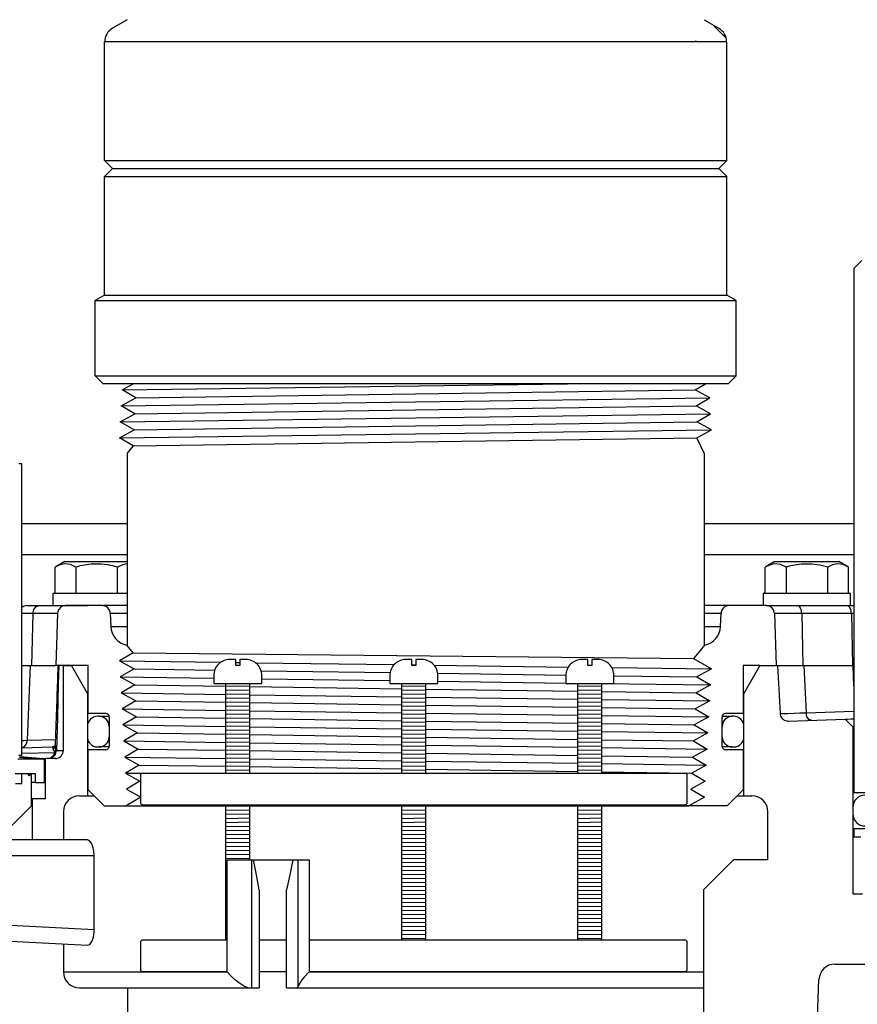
# Model space of a CAD drawing. Extents: x -169 to 6736, y -208 to 3022.
# Tile 161 of 256: x 1711 to 1718, y 406 to 414. Entities that reach past the tile are written whole.
import ezdxf

# ---------------------------------------------------------------- set-up
doc = ezdxf.new("R2010")
doc.units = 0
doc.header["$MEASUREMENT"] = 0
doc.header["$PDSIZE"] = 1
doc.layers.get('DEFPOINTS').update_dxf_attribs({"linetype": 'CONTINUOUS'})
for name, color, linetype in [('DIM', 3, 'CONTINUOUS'), ('GALV-4', 4, 'CONTINUOUS'), ('JACK-SCREW', 2, 'CONTINUOUS'), ('SPILL-BUCKET', 1, 'CONTINUOUS'), ('SWIVEL-ADAPTOR', 1, 'CONTINUOUS')]:
    doc.layers.add(name, color=color, linetype=linetype)
doc.styles.add('SIMPLEX', font='simplex')
doc.dimstyles.new('DIM64', dxfattribs={"dimscale": 64, "dimtxt": 0.09375, "dimasz": 0.09375, "dimexe": 0.0625, "dimexo": 0.0625, "dimgap": 0.046875, "dimtad": 1, "dimdec": 4, "dimzin": 3, "dimdsep": 46, "dimlunit": 4, "dimtxsty": 'SIMPLEX', "dimcen": 0, "dimclrd": 256, "dimclre": 256, "dimclrt": 256, "dimadec": 0, "dimazin": 0, "dimtfac": 1, "dimtdec": 4, "dimtmove": 0, "dimatfit": 3, "dimfxl": 1, "dimfrac": 2, "dimtolj": 1, "dimtzin": 0, "dimarcsym": 0})

# ---------------------------------------------------------------- blocks, each defined once
blk = doc.blocks.new('*D17')
at = {"layer": 'DEFPOINTS', "color": 0, "transparency": 16777216}
for p in [(1422.4289, 414.2886), (2052.1541, 410.0074), (1422.4289, 136.5159)]:
    blk.add_point(p, dxfattribs=at)
at = {"layer": 'DIM', "lineweight": -2, "transparency": 16777216}
for p, q in [((1422.4289, 410.2886), (1422.4289, 132.5159)), ((2052.1541, 406.0074), (2052.1541, 132.5159)), ((2046.1541, 136.5159), (1428.4289, 136.5159))]:
    blk.add_line(p, q, dxfattribs=at)
at = {"layer": 'DIM', "transparency": 16777216}
for points in [[(1428.4289, 137.5159), (1428.4289, 135.5159), (1422.4289, 136.5159)], [(2046.1541, 137.5159), (2046.1541, 135.5159), (2052.1541, 136.5159)]]:
    blk.add_solid(points, dxfattribs=at)
at = {"layer": 'DIM', "transparency": 16777216, "insert": (1737.2915, 144.0873), "char_height": 6, "attachment_point": 5, "style": 'SIMPLEX'}
blk.add_mtext('\\A1;52\'-5 3/4" (F.V. TANK SLAB)', dxfattribs=at)

msp = doc.modelspace()

# ---------------------------------------------------------------- linework, layer by layer
at = {"layer": 'GALV-4', "linetype": 'Continuous'}
for p, q in [((1712.10816, 410.74652), (1712.19432, 410.79393)), ((1712.21505, 410.68406), (1712.10816, 410.74652)), ((1716.57899, 410.74652), (1716.66, 410.79393)), ((1716.69267, 410.68406), (1716.57899, 410.74652)), ((1712.10121, 410.62161), (1712.21505, 410.68406)), ((1716.58561, 410.62161), (1716.69267, 410.68406)), ((1712.20843, 410.55915), (1712.10121, 410.62161)), ((1716.69963, 410.55915), (1716.58561, 410.62161)), ((1712.09425, 410.49669), (1712.20843, 410.55915)), ((1716.59223, 410.49669), (1716.69963, 410.55915)), ((1712.08763, 410.37178), (1712.20181, 410.43423)), ((1712.20181, 410.43423), (1712.09425, 410.49669)), ((1716.70658, 410.43423), (1716.59223, 410.49669)), ((1716.59223, 410.37187), (1716.70658, 410.43423)), ((1712.19519, 410.30932), (1712.08763, 410.37178)), ((1716.64868, 410.25359), (1716.59223, 410.37187)), ((1712.19457, 410.30968), (1712.14868, 410.25359)), ((1712.14868, 410.25359), (1712.14868, 408.75377)), ((1712.19457, 408.69338), (1712.14516, 408.75377)), ((1716.65219, 408.75377), (1716.58375, 408.67011)), ((1712.19519, 408.69374), (1712.08763, 408.63128)), ((1716.58375, 408.67011), (1716.56707, 408.64972)), ((1712.08763, 408.63128), (1712.20181, 408.56883)), ((1716.56707, 408.64972), (1716.70658, 408.56883)), ((1712.20181, 408.56883), (1712.09425, 408.50637)), ((1712.09425, 408.50637), (1712.20843, 408.44391)), ((1716.70658, 408.56883), (1716.59223, 408.50637)), ((1716.59223, 408.50637), (1716.69963, 408.44391)), ((1712.20843, 408.44391), (1712.10121, 408.38146)), ((1716.69963, 408.44391), (1716.58561, 408.38146)), ((1712.10121, 408.38146), (1712.21505, 408.319)), ((1716.58561, 408.38146), (1716.69267, 408.319)), ((1712.21505, 408.319), (1712.10816, 408.25654)), ((1716.69267, 408.319), (1716.57899, 408.25654)), ((1712.10816, 408.25654), (1712.22168, 408.19408)), ((1712.20896, 408.20108), (1712.21807, 408.19197)), ((1716.57899, 408.25654), (1716.68571, 408.19408)), ((1712.22168, 408.19408), (1712.11512, 408.13163)), ((1712.11512, 408.13163), (1712.2283, 408.06917)), ((1716.68571, 408.19408), (1716.57237, 408.13163)), ((1716.57237, 408.13163), (1716.67875, 408.06917)), ((1712.2283, 408.06917), (1712.12208, 408.00671)), ((1716.67875, 408.06917), (1716.56574, 408.00671)), ((1712.12208, 408.00671), (1712.23492, 407.94425)), ((1716.56574, 408.00671), (1716.6718, 407.94425)), ((1712.23492, 407.94425), (1712.12903, 407.8818)), ((1716.6718, 407.94425), (1716.55912, 407.8818)), ((1712.12903, 407.8818), (1712.24154, 407.81934)), ((1712.24154, 407.81934), (1712.13599, 407.75688)), ((1716.66484, 407.81934), (1716.5525, 407.75688)), ((1716.55912, 407.8818), (1716.66484, 407.81934)), ((1712.13599, 407.75688), (1712.24817, 407.69443)), ((1716.5525, 407.75688), (1716.65788, 407.69443)), ((1712.24817, 407.69443), (1712.14295, 407.63197)), ((1716.65788, 407.69443), (1716.54588, 407.63197)), ((1712.14295, 407.63197), (1712.25479, 407.56951)), ((1716.54588, 407.63197), (1716.65093, 407.56951)), ((1712.25479, 407.56951), (1712.14063, 407.50153)), ((1716.65093, 407.56951), (1716.52938, 407.50153)), ((1712.14063, 407.50153), (1716.52938, 407.50153))]:
    msp.add_line(p, q, dxfattribs=at)
at = {"layer": 'GALV-4', "color": 7, "linetype": 'Continuous'}
for p, q in [((1712.10816, 410.74652), (1715.58267, 410.79393)), ((1712.21505, 410.68406), (1716.57899, 410.74652)), ((1712.10121, 410.62161), (1716.69267, 410.68406)), ((1712.20843, 410.55915), (1716.58561, 410.62161)), ((1712.09425, 410.49669), (1716.69963, 410.55915)), ((1712.08794, 410.3716), (1716.70658, 410.43423)), ((1712.20181, 410.43423), (1716.59223, 410.49669)), ((1712.19519, 410.30932), (1716.59223, 410.37187)), ((1712.19519, 408.69374), (1716.56707, 408.64972)), ((1712.08763, 408.63128), (1712.87753, 408.6206)), ((1712.99568, 408.61901), (1713.02693, 408.61858)), ((1713.15012, 408.61692), (1714.22991, 408.60232)), ((1714.36899, 408.60043), (1714.40024, 408.60001)), ((1714.54302, 408.59808), (1715.58927, 408.58393)), ((1712.09425, 408.50637), (1712.82381, 408.49648)), ((1712.20181, 408.56883), (1712.83106, 408.55988)), ((1713.19327, 408.55472), (1714.19915, 408.54041)), ((1714.57092, 408.53512), (1715.57045, 408.52091)), ((1715.92928, 408.57934), (1716.70658, 408.56883)), ((1715.94541, 408.51557), (1716.59223, 408.50637)), ((1712.20843, 408.44391), (1712.91756, 408.43379)), ((1713.10506, 408.43112), (1714.29086, 408.4142)), ((1713.19881, 408.49139), (1714.19711, 408.47785)), ((1714.57211, 408.47277), (1715.57041, 408.45923)), ((1715.85138, 408.45542), (1716.69963, 408.44391)), ((1712.10121, 408.38146), (1712.91756, 408.37035)), ((1713.10506, 408.3678), (1714.29086, 408.35167)), ((1714.47836, 408.41152), (1715.66416, 408.3946)), ((1715.85166, 408.39193), (1716.58561, 408.38146)), ((1712.21505, 408.319), (1712.91756, 408.30894)), ((1713.10506, 408.30626), (1714.29086, 408.28929)), ((1714.47836, 408.34912), (1715.66416, 408.33299)), ((1714.47836, 408.28661), (1715.66416, 408.26963)), ((1715.85166, 408.33044), (1716.69267, 408.319)), ((1712.10816, 408.25654), (1712.91756, 408.2455)), ((1713.10506, 408.24294), (1714.29086, 408.22676)), ((1714.47836, 408.2242), (1715.66416, 408.20802)), ((1715.85166, 408.26695), (1716.57899, 408.25654)), ((1715.85166, 408.20546), (1716.68571, 408.19408)), ((1712.11512, 408.13163), (1712.91756, 408.12064)), ((1712.22168, 408.19408), (1712.91756, 408.18409)), ((1713.10506, 408.1814), (1714.29086, 408.16438)), ((1714.47836, 408.16169), (1715.66416, 408.14466)), ((1715.85166, 408.14197), (1716.57237, 408.13163)), ((1712.2283, 408.06917), (1712.91756, 408.05924)), ((1713.10506, 408.11808), (1714.29086, 408.10185)), ((1713.10506, 408.05654), (1714.29086, 408.03947)), ((1714.47836, 408.09928), (1715.66416, 408.08305)), ((1715.85166, 408.08049), (1716.67875, 408.06917)), ((1712.12208, 408.00671), (1712.91756, 407.99579)), ((1713.10506, 407.99322), (1714.29086, 407.97694)), ((1714.47836, 408.03677), (1715.66416, 408.01969)), ((1714.47836, 407.97437), (1715.66416, 407.95809)), ((1715.85166, 408.01699), (1716.56574, 408.00671)), ((1712.23492, 407.94425), (1712.91756, 407.93439)), ((1713.10506, 407.93169), (1714.29086, 407.91456)), ((1714.47836, 407.91185), (1715.66416, 407.89472)), ((1715.85166, 407.95551), (1716.6718, 407.94425)), ((1715.85166, 407.89202), (1716.55912, 407.8818)), ((1712.12903, 407.8818), (1712.91756, 407.87094)), ((1712.24154, 407.81934), (1712.91756, 407.80955)), ((1713.10506, 407.86836), (1714.29086, 407.85203)), ((1714.47836, 407.84945), (1715.66416, 407.83312)), ((1715.85166, 407.83054), (1716.66484, 407.81934)), ((1712.13599, 407.75688), (1712.26344, 407.75513)), ((1713.10506, 407.80683), (1714.29086, 407.78965)), ((1714.47836, 407.78693), (1715.66416, 407.76975)), ((1715.85166, 407.76704), (1716.5525, 407.75688))]:
    msp.add_line(p, q, dxfattribs=at)
at = {"layer": 'GALV-4'}
msp.add_line((1716.64868, 410.25359), (1716.64868, 408.75377), dxfattribs=at)
at = {"layer": 'JACK-SCREW'}
for p, q in [((1712.91756, 407.75677), (1712.91756, 408.45542)), ((1713.10506, 407.75677), (1713.10506, 408.45542)), ((1714.29086, 407.75677), (1714.29086, 408.45542)), ((1714.47836, 407.75677), (1714.47836, 408.45542)), ((1715.66416, 407.75677), (1715.66416, 408.45542)), ((1715.85166, 407.75677), (1715.85166, 408.45542)), ((1712.91756, 406.45542), (1712.91756, 407.50677)), ((1713.10506, 407.07982), (1713.10506, 407.50677)), ((1714.29086, 406.45542), (1714.29086, 407.50677)), ((1714.47836, 406.45542), (1714.47836, 407.50677)), ((1715.66416, 406.45542), (1715.66416, 407.50677)), ((1715.85166, 406.45542), (1715.85166, 407.50677))]:
    msp.add_line(p, q, dxfattribs=at)
for points in [[(1712.82381, 408.51792), (1712.82381, 408.45542), (1713.19881, 408.45542), (1713.19881, 408.51792, 0.4142136), (1713.07381, 408.64292), (1713.02693, 408.64292), (1713.02693, 408.59604), (1712.99568, 408.59604), (1712.99568, 408.64292), (1712.94881, 408.64292, 0.4142136)], [(1714.19711, 408.51792), (1714.19711, 408.45542), (1714.57211, 408.45542), (1714.57211, 408.51792, 0.4142136), (1714.44711, 408.64292), (1714.40024, 408.64292), (1714.40024, 408.59604), (1714.36899, 408.59604), (1714.36899, 408.64292), (1714.32211, 408.64292, 0.4142136)], [(1715.57041, 408.51792), (1715.57041, 408.45542), (1715.94541, 408.45542), (1715.94541, 408.51792, 0.4142136), (1715.82041, 408.64292), (1715.77354, 408.64292), (1715.77354, 408.59604), (1715.74229, 408.59604), (1715.74229, 408.64292), (1715.69541, 408.64292, 0.4142136)]]:
    msp.add_lwpolyline(points, format="xyb", close=True, dxfattribs=at)
at = {"layer": 'JACK-SCREW', "color": 2, "linetype": 'Continuous'}
msp.add_lwpolyline([(1712.25479, 407.52239), (1712.25479, 407.74114, -0.4142136), (1712.27041, 407.75677), (1716.49881, 407.75677, -0.4142136), (1716.51443, 407.74114), (1716.51443, 407.52239, -0.4142136), (1716.49881, 407.50677), (1712.27041, 407.50677, -0.4142136)], format="xyb", close=True, dxfattribs=at)
for points in [[(1712.9273, 406.20542), (1712.27041, 406.20542, -0.4142136), (1712.25479, 406.22104), (1712.25479, 406.43979, -0.4142136), (1712.27041, 406.45542), (1712.9273, 406.45542)], [(1713.56712, 406.45542), (1716.49881, 406.45542, -0.4142136), (1716.51443, 406.43979), (1716.51443, 406.22104, -0.4142136), (1716.49881, 406.20542), (1713.56712, 406.20542)]]:
    msp.add_lwpolyline(points, format="xyb", dxfattribs=at)
for points in [[(1713.17865, 406.45542), (1713.3917, 406.45542)], [(1713.3917, 406.20542), (1713.17865, 406.20542)]]:
    msp.add_lwpolyline(points, dxfattribs=at)
at = {"layer": 'SPILL-BUCKET', "color": 7, "linetype": 'Continuous'}
for p, q in [((1711.32628, 410.16942), (1711.30329, 410.16942)), ((1711.32628, 407.89597), (1711.32628, 410.16942)), ((1712.14868, 409.70137), (1711.32597, 409.70137)), ((1717.81333, 409.70137), (1716.64868, 409.70137)), ((1712.14868, 409.46025), (1711.32475, 409.46025)), ((1717.81333, 409.46026), (1716.64868, 409.46026)), ((1711.36209, 409.00268), (1711.32628, 409.00268)), ((1711.41347, 409.00268), (1711.36209, 409.00268)), ((1711.60562, 409.00268), (1711.41347, 409.00268)), ((1712.14868, 409.00268), (1712.0165, 409.00268)), ((1716.78085, 409.00268), (1716.64868, 409.00268)), ((1712.02004, 408.90137), (1712.14868, 408.90137)), ((1716.64868, 408.90137), (1716.77732, 408.90137)), ((1713.10506, 408.43466), (1712.91756, 408.432)), ((1714.47836, 408.43466), (1714.29086, 408.432)), ((1715.85166, 408.43466), (1715.66416, 408.432)), ((1713.10506, 408.40341), (1712.91756, 408.40074)), ((1713.10506, 408.37216), (1712.91756, 408.36949)), ((1714.47836, 408.40341), (1714.29086, 408.40074)), ((1714.47836, 408.37216), (1714.29086, 408.36949)), ((1715.85166, 408.40341), (1715.66416, 408.40074)), ((1715.85166, 408.37216), (1715.66416, 408.36949)), ((1713.10506, 408.3409), (1712.91756, 408.33824)), ((1713.10506, 408.30965), (1712.91756, 408.30698)), ((1713.10506, 408.2784), (1712.91756, 408.27573)), ((1714.47836, 408.3409), (1714.29086, 408.33824)), ((1714.47836, 408.30965), (1714.29086, 408.30698)), ((1714.47836, 408.2784), (1714.29086, 408.27573)), ((1715.85166, 408.3409), (1715.66416, 408.33824)), ((1715.85166, 408.30965), (1715.66416, 408.30698)), ((1715.85166, 408.2784), (1715.66416, 408.27573)), ((1711.92787, 408.1998), (1711.91787, 408.1998)), ((1711.92787, 408.1998), (1711.93683, 408.1998)), ((1713.10506, 408.24714), (1712.91756, 408.24448)), ((1713.10506, 408.21589), (1712.91756, 408.21322)), ((1714.47836, 408.24714), (1714.29086, 408.24448)), ((1714.47836, 408.21589), (1714.29086, 408.21322)), ((1715.85166, 408.24714), (1715.66416, 408.24448)), ((1715.85166, 408.21589), (1715.66416, 408.21322)), ((1716.86053, 408.1998), (1716.86949, 408.1998)), ((1716.87948, 408.1998), (1716.86949, 408.1998)), ((1711.83793, 408.11986), (1711.83793, 408.03991)), ((1712.00781, 408.11986), (1712.00781, 408.03991)), ((1712.00806, 408.11986), (1712.00781, 408.11986)), ((1712.00881, 408.11986), (1712.00806, 408.11986)), ((1713.10506, 408.18464), (1712.91756, 408.18197)), ((1713.10506, 408.15339), (1712.91756, 408.15072)), ((1713.10506, 408.12213), (1712.91756, 408.11946)), ((1714.47836, 408.18464), (1714.29086, 408.18197)), ((1714.47836, 408.15339), (1714.29086, 408.15072)), ((1714.47836, 408.12213), (1714.29086, 408.11946)), ((1715.85166, 408.18464), (1715.66416, 408.18197)), ((1715.85166, 408.15339), (1715.66416, 408.15072)), ((1715.85166, 408.12213), (1715.66416, 408.11946)), ((1716.78929, 408.11986), (1716.78854, 408.11986)), ((1716.78954, 408.11986), (1716.78929, 408.11986)), ((1716.78954, 408.03991), (1716.78954, 408.11986)), ((1716.95943, 408.03991), (1716.95943, 408.11986)), ((1713.10506, 408.09088), (1712.91756, 408.08821)), ((1713.10506, 408.05963), (1712.91756, 408.05696)), ((1714.47836, 408.09088), (1714.29086, 408.08821)), ((1714.47836, 408.05963), (1714.29086, 408.05696)), ((1715.85166, 408.09088), (1715.66416, 408.08821)), ((1715.85166, 408.05963), (1715.66416, 408.05696)), ((1712.00781, 408.03991), (1712.00806, 408.03991)), ((1712.00806, 408.03991), (1712.00881, 408.03991)), ((1713.10506, 408.02837), (1712.91756, 408.02571)), ((1713.10506, 407.99712), (1712.91756, 407.99445)), ((1713.10506, 407.96587), (1712.91756, 407.9632)), ((1714.47836, 408.02837), (1714.29086, 408.02571)), ((1714.47836, 407.99712), (1714.29086, 407.99445)), ((1714.47836, 407.96587), (1714.29086, 407.9632)), ((1715.85166, 408.02837), (1715.66416, 408.02571)), ((1715.85166, 407.99712), (1715.66416, 407.99445)), ((1715.85166, 407.96587), (1715.66416, 407.9632)), ((1716.78855, 408.03991), (1716.78929, 408.03991)), ((1716.78929, 408.03991), (1716.78954, 408.03991)), ((1711.30329, 407.89597), (1711.32628, 407.89597)), ((1711.91787, 407.95997), (1711.92787, 407.95997)), ((1711.93681, 407.95997), (1711.92787, 407.95997)), ((1711.96358, 407.95997), (1711.93681, 407.95997)), ((1713.10506, 407.93461), (1712.91756, 407.93195)), ((1713.10506, 407.90336), (1712.91756, 407.90069)), ((1714.47836, 407.93461), (1714.29086, 407.93195)), ((1714.47836, 407.90336), (1714.29086, 407.90069)), ((1715.85166, 407.93461), (1715.66416, 407.93195)), ((1715.85166, 407.90336), (1715.66416, 407.90069)), ((1716.86949, 407.95997), (1716.87948, 407.95997)), ((1711.30944, 407.88054), (1711.49354, 407.86443)), ((1711.30992, 407.88602), (1711.49516, 407.86981)), ((1711.49469, 407.86443), (1711.49354, 407.86443)), ((1711.49516, 407.86981), (1711.49469, 407.86443)), ((1713.10506, 407.87211), (1712.91756, 407.86944)), ((1713.10506, 407.84085), (1712.91756, 407.83819)), ((1714.47836, 407.87211), (1714.29086, 407.86944)), ((1714.47836, 407.84085), (1714.29086, 407.83819)), ((1715.85166, 407.87211), (1715.66416, 407.86944)), ((1715.85166, 407.84085), (1715.66416, 407.83819)), ((1713.10506, 407.8096), (1712.91756, 407.80693)), ((1713.10506, 407.77835), (1712.91756, 407.77568)), ((1714.47836, 407.8096), (1714.29086, 407.80693)), ((1714.47836, 407.77835), (1714.29086, 407.77568)), ((1715.85166, 407.8096), (1715.66416, 407.80693)), ((1715.85166, 407.77835), (1715.66416, 407.77568)), ((1713.10506, 407.49707), (1712.91756, 407.4944)), ((1713.10506, 407.46582), (1712.91756, 407.46315)), ((1713.10506, 407.43456), (1712.91756, 407.43189)), ((1714.47836, 407.49707), (1714.29086, 407.4944)), ((1714.47836, 407.46582), (1714.29086, 407.46315)), ((1714.47836, 407.43456), (1714.29086, 407.43189)), ((1715.85166, 407.49707), (1715.66416, 407.4944)), ((1715.85166, 407.46582), (1715.66416, 407.46315)), ((1715.85166, 407.43456), (1715.66416, 407.43189)), ((1717.80885, 407.48845), (1717.80885, 407.43849)), ((1713.10506, 407.40331), (1712.91756, 407.40064)), ((1713.10506, 407.37206), (1712.91756, 407.36939)), ((1714.47836, 407.40331), (1714.29086, 407.40064)), ((1714.47836, 407.37206), (1714.29086, 407.36939)), ((1715.85166, 407.40331), (1715.66416, 407.40064)), ((1715.85166, 407.37206), (1715.66416, 407.36939)), ((1713.10506, 407.3408), (1712.91756, 407.33814)), ((1713.10506, 407.30955), (1712.91756, 407.30688)), ((1713.10506, 407.2783), (1712.91756, 407.27563)), ((1714.47836, 407.3408), (1714.29086, 407.33814)), ((1714.47836, 407.30955), (1714.29086, 407.30688)), ((1714.47836, 407.2783), (1714.29086, 407.27563)), ((1715.85166, 407.3408), (1715.66416, 407.33814)), ((1715.85166, 407.30955), (1715.66416, 407.30688)), ((1715.85166, 407.2783), (1715.66416, 407.27563)), ((1713.10506, 407.24704), (1712.91756, 407.24438)), ((1713.10506, 407.21579), (1712.91756, 407.21312)), ((1714.47836, 407.24704), (1714.29086, 407.24438)), ((1714.47836, 407.21579), (1714.29086, 407.21312)), ((1715.85166, 407.24704), (1715.66416, 407.24438)), ((1715.85166, 407.21579), (1715.66416, 407.21312)), ((1713.10506, 407.18454), (1712.91756, 407.18187)), ((1713.10506, 407.15328), (1712.91756, 407.15062)), ((1713.10506, 407.12203), (1712.91756, 407.11936)), ((1714.47836, 407.18454), (1714.29086, 407.18187)), ((1714.47836, 407.15328), (1714.29086, 407.15062)), ((1714.47836, 407.12203), (1714.29086, 407.11936)), ((1715.85166, 407.18454), (1715.66416, 407.18187)), ((1715.85166, 407.15328), (1715.66416, 407.15062)), ((1715.85166, 407.12203), (1715.66416, 407.11936)), ((1713.10506, 407.09078), (1712.91756, 407.08811)), ((1712.9273, 407.057), (1712.91756, 407.05686)), ((1714.47836, 407.09078), (1714.29086, 407.08811)), ((1714.47836, 407.05952), (1714.29086, 407.05686)), ((1715.85166, 407.09078), (1715.66416, 407.08811)), ((1715.85166, 407.05952), (1715.66416, 407.05686)), ((1712.9273, 407.02574), (1712.91756, 407.0256)), ((1712.9273, 406.99449), (1712.91756, 406.99435)), ((1714.47836, 407.02827), (1714.29086, 407.0256)), ((1714.47836, 406.99702), (1714.29086, 406.99435)), ((1715.85166, 407.02827), (1715.66416, 407.0256)), ((1715.85166, 406.99702), (1715.66416, 406.99435)), ((1712.9273, 406.96324), (1712.91756, 406.9631)), ((1712.9273, 406.93198), (1712.91756, 406.93184)), ((1712.9273, 406.90073), (1712.91756, 406.90059)), ((1714.47836, 406.96576), (1714.29086, 406.9631)), ((1714.47836, 406.93451), (1714.29086, 406.93184)), ((1714.47836, 406.90326), (1714.29086, 406.90059)), ((1715.85166, 406.96576), (1715.66416, 406.9631)), ((1715.85166, 406.93451), (1715.66416, 406.93184)), ((1715.85166, 406.90326), (1715.66416, 406.90059)), ((1712.9273, 406.86948), (1712.91756, 406.86934)), ((1712.9273, 406.83822), (1712.91756, 406.83808)), ((1714.47836, 406.87201), (1714.29086, 406.86934)), ((1714.47836, 406.84075), (1714.29086, 406.83808)), ((1715.85166, 406.87201), (1715.66416, 406.86934)), ((1715.85166, 406.84075), (1715.66416, 406.83808)), ((1712.9273, 406.80697), (1712.91756, 406.80683)), ((1712.9273, 406.77572), (1712.91756, 406.77558)), ((1712.9273, 406.74446), (1712.91756, 406.74433)), ((1714.47836, 406.8095), (1714.29086, 406.80683)), ((1714.47836, 406.77825), (1714.29086, 406.77558)), ((1714.47836, 406.74699), (1714.29086, 406.74433)), ((1715.85166, 406.8095), (1715.66416, 406.80683)), ((1715.85166, 406.77825), (1715.66416, 406.77558)), ((1715.85166, 406.74699), (1715.66416, 406.74433)), ((1712.9273, 406.71321), (1712.91756, 406.71307)), ((1712.9273, 406.68196), (1712.91756, 406.68182)), ((1714.47836, 406.71574), (1714.29086, 406.71307)), ((1714.47836, 406.68449), (1714.29086, 406.68182)), ((1715.85166, 406.71574), (1715.66416, 406.71307)), ((1715.85166, 406.68449), (1715.66416, 406.68182)), ((1712.9273, 406.6507), (1712.91756, 406.65057)), ((1712.9273, 406.61945), (1712.91756, 406.61931)), ((1712.9273, 406.5882), (1712.91756, 406.58806)), ((1714.47836, 406.65323), (1714.29086, 406.65057)), ((1714.47836, 406.62198), (1714.29086, 406.61931)), ((1714.47836, 406.59073), (1714.29086, 406.58806)), ((1715.85166, 406.65323), (1715.66416, 406.65057)), ((1715.85166, 406.62198), (1715.66416, 406.61931)), ((1715.85166, 406.59073), (1715.66416, 406.58806)), ((1712.9273, 406.55694), (1712.91756, 406.55681)), ((1712.9273, 406.52569), (1712.91756, 406.52555)), ((1714.47836, 406.55947), (1714.29086, 406.55681)), ((1714.47836, 406.52822), (1714.29086, 406.52555)), ((1715.85166, 406.55947), (1715.66416, 406.55681)), ((1715.85166, 406.52822), (1715.66416, 406.52555)), ((1712.9273, 406.49444), (1712.91756, 406.4943)), ((1712.9273, 406.46319), (1712.91756, 406.46305)), ((1714.47836, 406.49697), (1714.29086, 406.4943)), ((1714.47836, 406.46571), (1714.29086, 406.46305)), ((1715.85166, 406.49697), (1715.66416, 406.4943)), ((1715.85166, 406.46571), (1715.66416, 406.46305))]:
    msp.add_line(p, q, dxfattribs=at)
at = {"layer": 'SPILL-BUCKET', "linetype": 'Continuous'}
for p, q in [((1717.81614, 409.70137), (1717.81614, 407.98418)), ((1711.6609, 409.40673), (1711.5862, 409.36359)), ((1711.62382, 409.3811), (1711.5862, 409.36359)), ((1711.5862, 409.1569), (1711.5862, 409.36359)), ((1711.66156, 409.38856), (1711.62382, 409.3811)), ((1711.6609, 409.40673), (1712.14868, 409.40673)), ((1711.70596, 409.38268), (1711.66156, 409.38856)), ((1711.74846, 409.36359), (1711.70596, 409.38268)), ((1711.76545, 409.3683), (1711.74846, 409.36359)), ((1711.74846, 409.36359), (1711.74846, 409.1569)), ((1711.78253, 409.37261), (1711.76545, 409.3683)), ((1711.86643, 409.38669), (1711.78253, 409.37261)), ((1711.94927, 409.38718), (1711.86643, 409.38669)), ((1712.01203, 409.37848), (1711.94927, 409.38718)), ((1712.073, 409.36359), (1712.01203, 409.37848)), ((1712.11063, 409.3811), (1712.073, 409.36359)), ((1712.073, 409.1569), (1712.073, 409.36359)), ((1712.14837, 409.38856), (1712.11063, 409.3811)), ((1712.14868, 409.38852), (1712.14837, 409.38856)), ((1717.20076, 409.40673), (1717.12605, 409.36359)), ((1717.16368, 409.3811), (1717.12605, 409.36359)), ((1717.12605, 409.1569), (1717.12605, 409.36359)), ((1717.20142, 409.38856), (1717.16368, 409.3811)), ((1717.20076, 409.40673), (1717.70042, 409.40673)), ((1717.24582, 409.38268), (1717.20142, 409.38856)), ((1717.28832, 409.36359), (1717.24582, 409.38268)), ((1717.30531, 409.3683), (1717.28832, 409.36359)), ((1717.28832, 409.36359), (1717.28832, 409.1569)), ((1717.32239, 409.37261), (1717.30531, 409.3683)), ((1717.40629, 409.38669), (1717.32239, 409.37261)), ((1717.48913, 409.38718), (1717.40629, 409.38669)), ((1717.55189, 409.37848), (1717.48913, 409.38718)), ((1717.61286, 409.36359), (1717.55189, 409.37848)), ((1717.65048, 409.3811), (1717.61286, 409.36359)), ((1717.61286, 409.1569), (1717.61286, 409.36359)), ((1717.68823, 409.38856), (1717.65048, 409.3811)), ((1717.73263, 409.38268), (1717.68823, 409.38856)), ((1717.77513, 409.36359), (1717.70042, 409.40673)), ((1717.77513, 409.36359), (1717.73263, 409.38268)), ((1717.77513, 409.1569), (1717.77513, 409.36359)), ((1711.56947, 409.1569), (1711.56947, 409.06296)), ((1712.14868, 409.1569), (1711.56947, 409.1569)), ((1717.10933, 409.1569), (1717.10933, 409.06296)), ((1717.79186, 409.1569), (1717.10933, 409.1569)), ((1717.79186, 409.06296), (1717.79186, 409.1569)), ((1711.3661, 409.06296), (1711.37244, 409.06296)), ((1711.37244, 409.06296), (1711.39131, 409.06296)), ((1711.39131, 409.06296), (1711.42227, 409.06296)), ((1711.4209, 409.03298), (1711.43954, 409.05496)), ((1711.42227, 409.06296), (1711.4646, 409.06296)), ((1711.43954, 409.05496), (1711.4646, 409.06296)), ((1711.4646, 409.06296), (1711.73594, 409.06296)), ((1711.95408, 409.06296), (1711.66804, 409.06296)), ((1711.73594, 409.06296), (1711.78099, 409.06296)), ((1711.78099, 409.06296), (1711.81393, 409.06296)), ((1711.81393, 409.06296), (1711.83401, 409.06296)), ((1711.83401, 409.06296), (1711.84076, 409.06296)), ((1711.95408, 409.06296), (1711.96003, 409.06296)), ((1712.14868, 409.06296), (1711.96003, 409.06296)), ((1716.84328, 409.06296), (1716.64868, 409.06296)), ((1717.13406, 409.06296), (1716.84328, 409.06296)), ((1717.13442, 409.06296), (1717.13406, 409.06296)), ((1717.13406, 409.06296), (1717.15502, 409.06296)), ((1717.13479, 409.06296), (1717.13442, 409.06296)), ((1717.14547, 409.06193), (1717.13479, 409.06296)), ((1717.15583, 409.05913), (1717.14547, 409.06193)), ((1717.15502, 409.06296), (1717.19078, 409.06296)), ((1717.16187, 409.05657), (1717.15583, 409.05913)), ((1717.16761, 409.05341), (1717.16187, 409.05657)), ((1717.17603, 409.04715), (1717.16761, 409.05341)), ((1717.18331, 409.03959), (1717.17603, 409.04715)), ((1717.19078, 409.06296), (1717.24038, 409.06296)), ((1717.24038, 409.06296), (1717.3025, 409.06296)), ((1717.3025, 409.06296), (1717.37547, 409.06296)), ((1717.39301, 409.05496), (1717.37547, 409.06296)), ((1717.37547, 409.06296), (1717.76298, 409.06296)), ((1717.40606, 409.03298), (1717.39301, 409.05496)), ((1717.76298, 409.06296), (1717.79033, 409.06296)), ((1717.78053, 409.05496), (1717.76298, 409.06296)), ((1717.79358, 409.03298), (1717.78053, 409.05496)), ((1717.79033, 409.06296), (1717.81635, 409.06296)), ((1711.41347, 409.00268), (1711.40179, 408.59453)), ((1711.41347, 409.00268), (1711.4209, 409.03298)), ((1711.60562, 409.00268), (1711.59137, 408.59453)), ((1712.0165, 409.00268), (1712.02004, 408.90137)), ((1716.77732, 408.90137), (1716.78085, 409.00268)), ((1717.18917, 409.031), (1717.18331, 409.03959)), ((1717.19352, 409.02155), (1717.18917, 409.031)), ((1717.19609, 409.01226), (1717.19352, 409.02155)), ((1717.19718, 409.00268), (1717.19609, 409.01226)), ((1717.19718, 409.00268), (1717.21162, 408.59453)), ((1717.41127, 409.00268), (1717.40606, 409.03298)), ((1717.41127, 409.00268), (1717.41944, 408.59453)), ((1717.79878, 409.00268), (1717.79358, 409.03298)), ((1717.79878, 409.00268), (1717.80696, 408.59453)), ((1712.14868, 408.75377), (1712.14516, 408.75377)), ((1716.65219, 408.75377), (1716.64868, 408.75377)), ((1711.32628, 408.59453), (1711.35702, 408.59453)), ((1711.35702, 408.59453), (1711.39509, 408.59453)), ((1711.37008, 408.01206), (1711.39509, 408.59453)), ((1711.39509, 408.59453), (1711.59137, 408.59453)), ((1711.84442, 408.59453), (1711.59137, 408.59453)), ((1711.60769, 408.58642), (1711.60673, 408.55783)), ((1711.60783, 408.59048), (1711.60769, 408.58642)), ((1711.60796, 408.59453), (1711.60783, 408.59048)), ((1711.61518, 408.59453), (1711.61315, 408.52208)), ((1711.65056, 408.59453), (1711.71301, 408.59453)), ((1711.65056, 407.93239), (1711.65056, 408.59453)), ((1711.83793, 408.37818), (1711.71301, 408.59453)), ((1711.84442, 408.22154), (1711.84442, 408.59453)), ((1717.08434, 408.59453), (1716.95293, 408.59453)), ((1716.95293, 408.59453), (1716.95293, 408.22154)), ((1717.08434, 408.59453), (1716.95943, 408.37818)), ((1717.08434, 408.59453), (1717.80696, 408.59453)), ((1717.22018, 408.59453), (1717.23075, 408.40766)), ((1717.42588, 408.59453), (1717.43432, 408.43135)), ((1717.81634, 408.43843), (1717.81165, 408.59453)), ((1711.60576, 408.52923), (1711.60478, 408.49986)), ((1711.60673, 408.55783), (1711.60576, 408.52923)), ((1711.61315, 408.52208), (1711.61111, 408.44959)), ((1711.60276, 408.44026), (1711.60174, 408.41002)), ((1711.60378, 408.47049), (1711.60276, 408.44026)), ((1711.60478, 408.49986), (1711.60378, 408.47049)), ((1711.61111, 408.44959), (1711.60382, 408.1911)), ((1717.43432, 408.43135), (1717.44487, 408.22723)), ((1711.60069, 408.37882), (1711.59964, 408.34761)), ((1711.60174, 408.41002), (1711.60069, 408.37882)), ((1711.83955, 408.37818), (1711.83793, 408.37818)), ((1711.83793, 408.37818), (1711.83793, 407.57948)), ((1711.84441, 408.37818), (1711.83955, 408.37818)), ((1716.9578, 408.37818), (1716.95292, 408.37818)), ((1716.95943, 408.37818), (1716.9578, 408.37818)), ((1716.95943, 407.57948), (1716.95943, 408.37818)), ((1717.23075, 408.40766), (1717.24137, 408.22079)), ((1711.59745, 408.28301), (1711.59631, 408.24946)), ((1711.59854, 408.31531), (1711.59745, 408.28301)), ((1711.59964, 408.34761), (1711.59854, 408.31531)), ((1711.59518, 408.2159), (1711.59399, 408.18086)), ((1711.59631, 408.24946), (1711.59518, 408.2159)), ((1711.98093, 408.22154), (1711.84442, 408.22154)), ((1711.93683, 408.1998), (1711.96366, 408.1998)), ((1711.96366, 408.1998), (1712.00817, 408.1998)), ((1716.78925, 408.1998), (1716.83372, 408.1998)), ((1716.95293, 408.22154), (1716.81642, 408.22154)), ((1716.83372, 408.1998), (1716.86053, 408.1998)), ((1717.24284, 408.21051), (1717.24601, 408.20062)), ((1717.24601, 408.20062), (1717.2508, 408.19141)), ((1717.45111, 408.19706), (1717.44487, 408.22723)), ((1717.46495, 408.17549), (1717.45111, 408.19706)), ((1711.5928, 408.14582), (1711.59157, 408.10955)), ((1711.59399, 408.18086), (1711.5928, 408.14582)), ((1711.60382, 408.1911), (1711.5965, 407.93239)), ((1712.00881, 408.19366), (1712.00881, 407.96661)), ((1716.78854, 407.96661), (1716.78854, 408.19366)), ((1717.2508, 408.19141), (1717.25705, 408.18312)), ((1717.25705, 408.18312), (1717.26465, 408.17594)), ((1717.26465, 408.17594), (1717.27333, 408.1701)), ((1717.27333, 408.1701), (1717.28302, 408.1657)), ((1717.28302, 408.1657), (1717.2933, 408.16295)), ((1717.2933, 408.16295), (1717.30023, 408.16207)), ((1717.30023, 408.16207), (1717.30721, 408.16194)), ((1717.30721, 408.16194), (1717.74794, 408.17733)), ((1717.48282, 408.16808), (1717.46495, 408.17549)), ((1717.74794, 408.17733), (1717.75292, 408.17751)), ((1717.80885, 408.11643), (1717.74794, 408.17733)), ((1717.75292, 408.17751), (1717.76782, 408.17803)), ((1717.76782, 408.17803), (1717.79248, 408.17889)), ((1717.79248, 408.17889), (1717.81634, 408.17972)), ((1717.79248, 408.17889), (1717.80382, 408.17889)), ((1717.80382, 408.17889), (1717.81636, 408.17889)), ((1711.59033, 408.07327), (1711.58908, 408.03628)), ((1711.59157, 408.10955), (1711.59033, 408.07327)), ((1717.81072, 408.11643), (1717.80885, 408.11643)), ((1717.80885, 408.11643), (1717.80885, 406.8145)), ((1717.81634, 408.11643), (1717.81072, 408.11643)), ((1711.32821, 408.01046), (1711.34551, 408.01112)), ((1711.34551, 408.01112), (1711.37008, 408.01206)), ((1711.34812, 407.96351), (1711.36383, 407.98454)), ((1711.36383, 407.98454), (1711.37008, 408.01206)), ((1711.37008, 408.01206), (1711.58851, 408.01968)), ((1711.58295, 407.96565), (1711.58211, 407.96523)), ((1711.58343, 407.96591), (1711.58295, 407.96565)), ((1711.5839, 407.96617), (1711.58343, 407.96591)), ((1711.58434, 407.96642), (1711.5839, 407.96617)), ((1711.58476, 407.96667), (1711.58434, 407.96642)), ((1711.58518, 407.96694), (1711.58476, 407.96667)), ((1711.58558, 407.96719), (1711.58518, 407.96694)), ((1711.58676, 407.968), (1711.58558, 407.96719)), ((1711.58712, 407.97888), (1711.58643, 407.95847)), ((1711.58782, 407.99928), (1711.58712, 407.97888)), ((1711.58908, 408.03628), (1711.58782, 407.99928)), ((1711.32628, 407.9534), (1711.34812, 407.96351)), ((1711.32628, 407.95308), (1711.56692, 407.96149)), ((1711.32628, 407.91247), (1711.58434, 407.917)), ((1711.55206, 407.8759), (1711.57258, 407.89265)), ((1711.55726, 407.87812), (1711.57981, 407.90056)), ((1711.56662, 407.8783), (1711.58849, 407.90116)), ((1711.56711, 407.9615), (1711.56689, 407.9615)), ((1711.56841, 407.95944), (1711.56692, 407.96149)), ((1711.56732, 407.96151), (1711.56711, 407.9615)), ((1711.56864, 407.96158), (1711.56732, 407.96151)), ((1711.57036, 407.95303), (1711.56841, 407.95944)), ((1711.56995, 407.96172), (1711.56864, 407.96158)), ((1711.57123, 407.96189), (1711.56995, 407.96172)), ((1711.57121, 407.94913), (1711.57036, 407.95303)), ((1711.57209, 407.94418), (1711.57121, 407.94913)), ((1711.5725, 407.9621), (1711.57123, 407.96189)), ((1711.57209, 407.94418), (1711.58054, 407.95274)), ((1711.57497, 407.93413), (1711.57209, 407.94418)), ((1711.57373, 407.96234), (1711.5725, 407.9621)), ((1711.57258, 407.89265), (1711.58434, 407.917)), ((1711.57494, 407.96262), (1711.57373, 407.96234)), ((1711.5761, 407.96293), (1711.57494, 407.96262)), ((1711.58037, 407.92326), (1711.57497, 407.93413)), ((1711.57722, 407.96327), (1711.5761, 407.96293)), ((1711.57829, 407.96363), (1711.57722, 407.96327)), ((1711.57932, 407.96401), (1711.57829, 407.96363)), ((1711.5803, 407.9644), (1711.57932, 407.96401)), ((1711.57981, 407.90056), (1711.58842, 407.93134)), ((1711.58123, 407.96481), (1711.5803, 407.9644)), ((1711.58434, 407.917), (1711.58037, 407.92326)), ((1711.58054, 407.95274), (1711.58664, 407.96292)), ((1711.58211, 407.96523), (1711.58123, 407.96481)), ((1711.58434, 407.917), (1711.58697, 407.92409)), ((1711.58655, 407.95843), (1711.58842, 407.93134)), ((1711.58697, 407.92409), (1711.58842, 407.93134)), ((1711.58842, 407.93134), (1711.59181, 407.93186)), ((1711.58849, 407.90116), (1711.5965, 407.93239)), ((1711.59181, 407.93186), (1711.5965, 407.93239)), ((1711.5965, 407.93239), (1711.62643, 407.93239)), ((1711.62643, 407.93239), (1711.64451, 407.93239)), ((1711.64451, 407.93239), (1711.65056, 407.93239)), ((1711.98093, 407.93873), (1711.84442, 407.93873)), ((1711.84442, 407.62645), (1711.84442, 407.93873)), ((1712.00798, 407.95997), (1711.96358, 407.95997)), ((1716.83375, 407.95997), (1716.78931, 407.95997)), ((1716.95293, 407.93873), (1716.81642, 407.93873)), ((1716.86054, 407.95997), (1716.83375, 407.95997)), ((1716.86949, 407.95997), (1716.86054, 407.95997)), ((1716.95293, 407.93873), (1716.95293, 407.62645)), ((1711.49378, 407.86993), (1711.50755, 407.86993)), ((1711.50755, 407.86993), (1711.51215, 407.86993)), ((1711.5881, 407.86993), (1711.51215, 407.86993)), ((1711.51215, 407.55764), (1711.51215, 407.86993)), ((1711.52669, 407.86993), (1711.55726, 407.87812)), ((1711.52669, 407.86993), (1711.55206, 407.8759)), ((1711.53674, 407.86993), (1711.56662, 407.8783)), ((1711.84442, 407.62645), (1711.96934, 407.50153)), ((1716.82802, 407.50153), (1716.95293, 407.62645)), ((1711.40174, 407.55764), (1711.40847, 407.55764)), ((1711.40847, 407.55764), (1711.41072, 407.55764)), ((1711.41072, 407.2343), (1711.41072, 407.55764)), ((1711.41072, 407.55764), (1711.51215, 407.55764)), ((1711.77547, 407.57948), (1711.83793, 407.57948)), ((1711.83793, 407.57948), (1711.84389, 407.57948)), ((1711.84389, 407.57948), (1711.86176, 407.57948)), ((1711.86176, 407.57948), (1711.89144, 407.57948)), ((1716.90597, 407.57948), (1716.93562, 407.57948)), ((1716.93562, 407.57948), (1716.95347, 407.57948)), ((1716.95347, 407.57948), (1716.95943, 407.57948)), ((1716.95943, 407.57948), (1717.02188, 407.57948)), ((1711.65056, 407.45456), (1711.65056, 407.2343)), ((1711.96934, 407.50153), (1712.14063, 407.50153)), ((1716.82802, 407.50153), (1716.51443, 407.50153)), ((1717.1468, 407.07982), (1717.1468, 407.45456)), ((1711.83869, 407.2343), (1711.2446, 407.2343)), ((1711.85336, 407.22876), (1711.83869, 407.2343)), ((1711.86874, 407.21017), (1711.85336, 407.22876)), ((1711.88058, 407.18247), (1711.86874, 407.21017)), ((1711.88828, 407.14813), (1711.88058, 407.18247)), ((1711.89103, 407.10939), (1711.88828, 407.14813)), ((1711.89103, 407.10939), (1711.08845, 407.10939)), ((1711.89103, 406.53537), (1711.89103, 407.10939)), ((1712.9273, 406.20542), (1712.9273, 407.07982)), ((1712.9273, 407.07982), (1713.56712, 407.07982)), ((1713.11719, 407.07982), (1713.11719, 406.0805)), ((1713.15672, 406.96246), (1713.13488, 407.07982)), ((1713.44111, 407.07982), (1713.41652, 406.9619)), ((1713.4819, 406.09596), (1713.4819, 407.07982)), ((1713.56712, 407.07982), (1713.56712, 406.20542)), ((1716.64515, 406.8456), (1716.87766, 407.07982)), ((1716.87766, 407.07982), (1716.88043, 407.07982)), ((1716.88043, 407.07982), (1716.88135, 407.07982)), ((1717.1468, 407.07982), (1716.88135, 407.07982)), ((1713.17865, 406.8456), (1713.15672, 406.96246)), ((1713.41652, 406.9619), (1713.3917, 406.8456)), ((1713.17865, 406.8456), (1713.17865, 406.0805)), ((1713.3917, 406.0805), (1713.3917, 406.8456)), ((1716.64515, 406.8456), (1716.64515, 406.0805)), ((1709.27718, 406.67236), (1711.89103, 406.53537)), ((1709.39555, 406.54107), (1711.83869, 406.41303)), ((1711.88448, 406.4768), (1711.89036, 406.51611)), ((1711.89036, 406.51611), (1711.89103, 406.53537)), ((1711.8562, 406.42003), (1711.87247, 406.44246)), ((1711.87247, 406.44246), (1711.88448, 406.4768)), ((1711.65056, 406.42289), (1711.65056, 406.20542)), ((1711.83869, 406.41303), (1711.8562, 406.42003)), ((1711.65056, 406.20542), (1712.9273, 406.20542)), ((1712.92757, 406.2051), (1712.9273, 406.20542)), ((1712.96884, 406.16227), (1712.92757, 406.2051)), ((1713.56681, 406.2051), (1713.52944, 406.1645)), ((1713.56712, 406.20542), (1713.56681, 406.2051)), ((1713.56712, 406.20542), (1716.64514, 406.20542)), ((1712.99284, 406.14097), (1712.96884, 406.16227)), ((1713.01801, 406.12109), (1712.99284, 406.14097)), ((1713.49659, 406.12245), (1713.4819, 406.09596)), ((1713.51152, 406.14277), (1713.49659, 406.12245)), ((1713.52944, 406.1645), (1713.51152, 406.14277)), ((1711.77547, 406.0805), (1713.17865, 406.0805)), ((1712.15021, 406.0805), (1712.15021, 405.89313)), ((1713.05553, 406.09658), (1713.01801, 406.12109)), ((1713.08987, 406.0805), (1713.05553, 406.09658)), ((1713.3917, 406.0805), (1714.39231, 406.0805)), ((1713.46982, 406.0805), (1713.46979, 406.0805)), ((1713.47425, 406.08248), (1713.46982, 406.0805)), ((1713.47847, 406.08818), (1713.47425, 406.08248)), ((1713.48021, 406.09174), (1713.47847, 406.08818)), ((1713.4819, 406.09596), (1713.48021, 406.09174)), ((1714.39231, 406.0805), (1716.63207, 406.0805)), ((1716.63207, 406.0805), (1716.64515, 406.0805)), ((1716.64714, 405.89313), (1716.64714, 406.0805))]:
    msp.add_line(p, q, dxfattribs=at)
at = {"layer": 'SPILL-BUCKET', "color": 7}
for p, q in [((1717.21674, 409.00268), (1717.19718, 409.00268)), ((1717.2489, 409.00268), (1717.21674, 409.00268)), ((1717.29284, 409.00268), (1717.2489, 409.00268)), ((1717.34743, 409.00268), (1717.29284, 409.00268)), ((1717.41127, 409.00268), (1717.34743, 409.00268)), ((1717.79878, 409.00268), (1717.41127, 409.00268)), ((1717.80762, 409.00268), (1717.79878, 409.00268)), ((1717.81635, 409.00268), (1717.80762, 409.00268)), ((1717.24137, 408.22079), (1717.24284, 408.21051)), ((1717.2416, 408.2208), (1717.24185, 408.2208)), ((1717.24185, 408.2208), (1717.26545, 408.22139)), ((1717.26545, 408.22139), (1717.30144, 408.22246)), ((1717.30144, 408.22246), (1717.35087, 408.22405)), ((1717.35087, 408.22405), (1717.39474, 408.22551)), ((1717.39474, 408.22551), (1717.44487, 408.22723)), ((1717.44487, 408.22723), (1717.81634, 408.2402))]:
    msp.add_line(p, q, dxfattribs=at)
at = {"layer": 'SPILL-BUCKET', "color": 1, "linetype": 'Continuous'}
for p, q in [((1711.5044, 407.86443), (1711.29579, 407.86443)), ((1711.5044, 407.68256), (1711.5044, 407.86443)), ((1711.37, 407.74951), (1711.27581, 407.74951)), ((1711.32778, 407.67456), (1711.32778, 407.74951)), ((1711.40173, 407.74951), (1711.32778, 407.74951)), ((1711.37, 407.74951), (1711.38499, 407.73452)), ((1711.38499, 407.73452), (1711.39998, 407.74951)), ((1711.43196, 407.74951), (1711.39998, 407.74951)), ((1711.40173, 407.49968), (1711.40173, 407.74951)), ((1711.43196, 407.68256), (1711.43196, 407.74951)), ((1711.27831, 407.67456), (1711.32778, 407.67456)), ((1711.42436, 407.68256), (1711.40171, 407.68256)), ((1711.43196, 407.68256), (1711.42436, 407.68256)), ((1711.43196, 407.68256), (1711.5044, 407.68256)), ((1711.24458, 407.34254), (1711.40173, 407.49968)), ((1717.80885, 406.8145), (1717.88444, 406.8145)), ((1717.66953, 406.26621), (1717.93876, 406.26621)), ((1717.43113, 402.89352), (1717.54469, 406.14566))]:
    msp.add_line(p, q, dxfattribs=at)
at = {"layer": 'SPILL-BUCKET', "linetype": 'Continuous'}
for points in [[(1717.8788, 411.75554), (1717.81634, 411.69308), (1717.81634, 407.60587), (1718.00871, 407.60587)], [(1718.00871, 407.32107), (1717.81634, 407.32107), (1717.81634, 407.25861), (1717.8713, 407.25861)]]:
    msp.add_lwpolyline(points, dxfattribs=at)
for centre, radius, start, end in [((1711.3661, 409.00051), 0.06246, 90, 129.61925), ((1711.66804, 409.00051), 0.06246, 90, 178), ((1711.95408, 409.00051), 0.06246, 2, 90), ((1716.84328, 409.00051), 0.06246, 90, 178), ((1712.17609, 408.90682), 0.15614, 182, 258.577269), ((1716.62127, 408.90682), 0.15614, 281.422731, 358), ((1711.98093, 408.19366), 0.02788, 0, 90), ((1716.81642, 408.19366), 0.02788, 90, 180), ((1711.98093, 407.96661), 0.02788, 270, 0), ((1716.81642, 407.96661), 0.02788, 180, 270), ((1711.5881, 407.93239), 0.06246, 270, 0), ((1711.77547, 407.45456), 0.12491, 90, 180), ((1717.02188, 407.45456), 0.12491, 0, 90), ((1711.77547, 406.20542), 0.12491, 180, 270)]:
    msp.add_arc(centre, radius, start, end, dxfattribs=at)
at = {"layer": 'SPILL-BUCKET', "color": 7, "linetype": 'Continuous'}
for centre, radius, start, end in [((1711.91787, 408.11986), 0.07995, 90, 180), ((1711.92787, 408.11986), 0.07995, 0, 90), ((1716.86949, 408.11986), 0.07995, 90, 180), ((1716.87948, 408.11986), 0.07995, 0, 90), ((1711.91787, 408.03991), 0.07995, 180, 270), ((1711.92787, 408.03991), 0.07995, 270, 0), ((1716.86949, 408.03991), 0.07995, 180, 270), ((1716.87948, 408.03991), 0.07995, 270, 0), ((1717.90378, 407.48845), 0.09494, 90, 180), ((1717.90378, 407.43849), 0.09494, 180, 270)]:
    msp.add_arc(centre, radius, start, end, dxfattribs=at)
at = {"layer": 'SPILL-BUCKET', "color": 1, "linetype": 'Continuous'}
msp.add_arc((1717.66953, 406.1413), 0.12491, 90, 178, dxfattribs=at)
at = {"layer": 'SWIVEL-ADAPTOR', "linetype": 'Continuous'}
for p, q in [((1712.14868, 413.63474), (1712.0349, 413.56903)), ((1712.14868, 413.63474), (1712.0349, 413.56903)), ((1716.64868, 413.63474), (1716.76246, 413.56903)), ((1716.64868, 413.63474), (1716.76246, 413.56903)), ((1716.82122, 413.49104), (1716.71705, 413.59574)), ((1711.9724, 412.53591), (1711.9724, 413.46113)), ((1711.9724, 412.53591), (1711.9724, 413.46113)), ((1716.58618, 413.46647), (1716.58137, 413.46647)), ((1716.58618, 413.46647), (1716.58137, 413.46647)), ((1716.82496, 412.53591), (1716.82496, 413.46113)), ((1716.82496, 412.53591), (1716.82496, 413.46113)), ((1711.9724, 412.53591), (1712.0349, 412.47341)), ((1716.82496, 412.53591), (1716.76246, 412.47341)), ((1712.0349, 412.47341), (1711.9724, 412.41091)), ((1716.76246, 412.47341), (1716.82496, 412.41091)), ((1711.9724, 411.4857), (1711.9724, 412.41091)), ((1711.9724, 411.4857), (1711.9724, 412.41091)), ((1716.82496, 411.4857), (1716.82496, 412.41091)), ((1716.82496, 411.4857), (1716.82496, 412.41091)), ((1711.9724, 411.4857), (1711.89868, 411.44297)), ((1711.9724, 411.4857), (1711.89868, 411.44297)), ((1711.89868, 410.85643), (1711.89868, 411.44297)), ((1711.89868, 410.85643), (1711.89868, 411.44297)), ((1716.89868, 411.44297), (1716.82496, 411.4857)), ((1716.89868, 411.44297), (1716.82496, 411.4857)), ((1716.89868, 410.85643), (1716.89868, 411.44297)), ((1716.89868, 410.85643), (1716.89868, 411.44297)), ((1711.89868, 410.85643), (1711.96118, 410.79393)), ((1711.89868, 410.85643), (1711.96118, 410.79393)), ((1716.83618, 410.79393), (1716.89868, 410.85643)), ((1716.83618, 410.79393), (1716.89868, 410.85643)), ((1712.15509, 410.79393), (1711.96118, 410.79393)), ((1716.83618, 410.79393), (1711.96118, 410.79393))]:
    msp.add_line(p, q, dxfattribs=at)
at = {"layer": 'SWIVEL-ADAPTOR', "color": 7}
for p, q in [((1716.82549, 413.46113), (1711.97293, 413.46113)), ((1711.9724, 412.53591), (1716.82496, 412.53591)), ((1711.9724, 412.41091), (1716.82496, 412.41091)), ((1711.89868, 411.44297), (1716.89868, 411.44297)), ((1711.89868, 410.85643), (1716.89868, 410.85643))]:
    msp.add_line(p, q, dxfattribs=at)
at = {"layer": 'SWIVEL-ADAPTOR'}
for p, q in [((1712.0349, 412.47341), (1716.76246, 412.47341)), ((1711.9724, 411.4857), (1716.82496, 411.4857))]:
    msp.add_line(p, q, dxfattribs=at)
at = {"layer": 'SWIVEL-ADAPTOR', "linetype": 'Continuous'}
for centre, start, end in [((1712.0974, 413.46113), 120.079762, 180), ((1712.0974, 413.46113), 120.079762, 180), ((1716.69996, 413.46113), 0, 59.920238), ((1716.69996, 413.46113), 0, 59.920238)]:
    msp.add_arc(centre, 0.12447, start, end, dxfattribs=at)

# ---------------------------------------------------------------- dimensions: what is measured, and where the dimension line sits
at = {"layer": 'DIM'}
dim = msp.add_linear_dim(base=(1422.42894, 136.51592), p1=(2052.15406, 410.00736), p2=(1422.42894, 414.28861), angle=180, text='<> (F.V. TANK SLAB)', dimstyle='DIM64', dxfattribs=at)
dim.commit()
dim.dimension.update_dxf_attribs({"geometry": '*D17', "text_midpoint": (1737.2915, 144.08735)})

doc.saveas('drawing.dxf')
